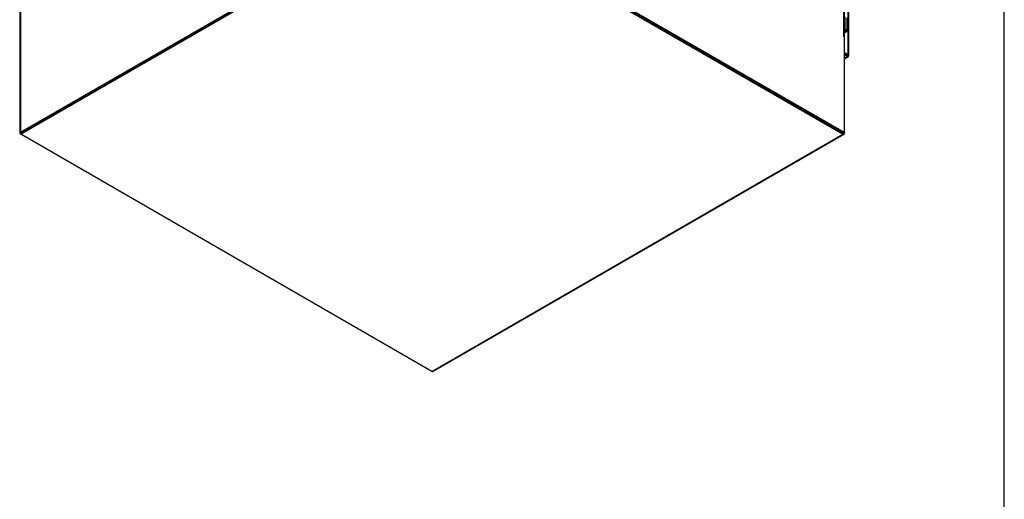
# Model space of a CAD drawing. Header units: inches. Extents: x 1 to 359, y -2 to 239.
# Tile 8 of 10: x 298 to 359, y 43 to 72. Entities that reach past the tile are written whole.
import ezdxf

# ---------------------------------------------------------------- set-up
doc = ezdxf.new("R2010")
doc.units = ezdxf.units.IN
doc.header["$MEASUREMENT"] = 0
for name, color, linetype in [('COM54746-60', 7, 'Continuous'), ('COM71199-4', 7, 'Continuous'), ('COM71207-8', 7, 'Continuous'), ('COM71209-10', 7, 'Continuous'), ('COM71212-1', 7, 'Continuous'), ('Default', 7, 'Continuous')]:
    doc.layers.add(name, color=color, linetype=linetype)

# ---------------------------------------------------------------- blocks, each defined once
blk = doc.blocks.new('SE7')
at = {"layer": 'COM54746-60', "color": 7, "linetype": 'Continuous'}
for p, q in [((349.4071779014, 71.5762110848), (349.4071779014, 72.3927076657)), ((349.5295015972, 71.50873106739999), (349.5295015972, 72.3252276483)), ((349.3737751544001, 71.5762110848), (349.4071779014, 71.5762110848)), ((349.3737751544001, 71.4414650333), (349.4513924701, 71.48627741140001)), ((349.3773072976, 71.4843291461), (349.3737751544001, 71.4818801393)), ((349.4952330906, 71.4609660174), (349.3737751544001, 71.3908422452)), ((349.3773072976, 71.4843291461), (349.3773072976, 71.4882260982)), ((349.4513924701, 71.48627741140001), (349.4513924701, 71.49058811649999)), ((349.4625015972, 71.50873106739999), (349.4625015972, 71.5219598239))]:
    blk.add_line(p, q, dxfattribs=at)
for major_axis, ratio, start_param, end_param in [((0.1169999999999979, 8.945869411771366e-16), 0.5773502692, -0.7853981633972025, 1.908154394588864), ((-0.117000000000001, -1.784336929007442e-15), 0.5773502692, 4.757906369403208, 5.049747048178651), ((0.05500000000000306, 0), 0.5773502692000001, -0.7853981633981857, 2.351975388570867), ((-0.04999999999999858, 0), 0.5773502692, 0.6848264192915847, 5.598358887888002), ((0.05500000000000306, 0), 0.5773502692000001, 3.931209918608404, 4.018025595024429)]:
    blk.add_ellipse((349.4125015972, 71.50873106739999), major_axis=major_axis, ratio=ratio, start_param=start_param, end_param=end_param, dxfattribs=at)
at = {"layer": 'COM71199-4', "color": 7, "linetype": 'Continuous'}
for p, q in [((349.5970564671, 70.0501242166), (349.5970564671, 120.9520254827)), ((349.6389401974, 69.9917447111), (349.6389401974, 120.8936459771)), ((349.3658325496, 70.1836214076), (349.5970564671, 70.0501242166)), ((349.3658325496, 70.1060542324), (349.5298813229, 70.011340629)), ((349.5298256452, 70.0112441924), (349.3658325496, 70.1059256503)), ((349.5298256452, 69.9336770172), (349.3658325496, 70.0283584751)), ((349.3658325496, 69.83899555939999), (349.5298256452, 69.9336770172)), ((349.3658325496, 69.7906323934), (349.6013256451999, 69.9265943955)), ((349.5298813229, 70.0112763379), (349.5298256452, 70.0112441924)), ((349.5298256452, 70.0111532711), (349.5298256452, 70.0112441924)), ((349.5298256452, 70.0111532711), (349.5741554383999, 69.98555945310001)), ((349.5298810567, 70.0111212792), (349.5298813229, 70.0112763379)), ((349.529960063, 70.0113860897), (349.5298813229, 70.011340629)), ((349.5300154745, 70.0113540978), (349.5298813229, 70.0112763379)), ((349.5298813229, 70.011340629), (349.5298813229, 70.0112763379)), ((349.5298813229, 70.0112763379), (349.5515224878, 69.9987818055)), ((349.5742898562, 69.9857922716), (349.529960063, 70.0113860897)), ((349.5741554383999, 69.98555945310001), (349.6100427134, 69.9330384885)), ((349.5742898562, 69.9857922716), (349.6377179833, 69.980973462)), ((349.5973315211, 69.9724891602), (349.5757907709, 69.9849257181)), ((349.5779977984, 69.9833410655), (349.5971971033, 69.9722563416)), ((349.5971907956, 69.9725704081), (349.5970564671, 69.97249275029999)), ((349.5970564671, 69.972337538), (349.5970565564, 69.9724926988))]:
    blk.add_line(p, q, dxfattribs=at)
for centre, major_axis, start_param, end_param in [((349.5298256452, 70.0504360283), (-0.07149999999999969, 0.1238416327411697), 2.35619449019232, 3.272429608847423), ((349.4959401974, 69.9917447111), (-0.1429999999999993, 8.918229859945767e-16), 3.010755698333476, 3.926990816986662)]:
    blk.add_ellipse(centre, major_axis=major_axis, ratio=0.5773502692, start_param=start_param, end_param=end_param, dxfattribs=at)
for points, knots in [([(349.6100427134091, 69.93303848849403), (349.6111103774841, 69.93600364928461), (349.6107353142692, 69.94105595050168), (349.6076087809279, 69.95113869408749), (349.6061371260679, 69.95491968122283), (349.602336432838, 69.96310768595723), (349.6000033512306, 69.96753078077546), (349.597197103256, 69.97225634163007)], [0, 0, 0, 0, 0.4999999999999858, 0.4999999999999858, 0.7499999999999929, 0.7499999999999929, 1, 1, 1, 1]), ([(349.637717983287, 69.98097346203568), (349.6356839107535, 69.97856625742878), (349.6311209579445, 69.97636492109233), (349.6208257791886, 69.9740312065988), (349.616815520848, 69.97341520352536), (349.6078241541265, 69.97261269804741), (349.6028271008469, 69.97242165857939), (349.5973315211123, 69.97248916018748)], [0, 0, 0, 0, 0.5000000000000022, 0.5000000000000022, 0.7500000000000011, 0.7500000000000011, 1, 1, 1, 1])]:
    blk.add_open_spline(points, degree=3, knots=knots, dxfattribs=at)
at = {"layer": 'COM71207-8', "color": 7, "linetype": 'Continuous'}
for p, q in [((349.3318914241, 71.1984623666), (349.3318914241, 121.2578677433)), ((349.3737751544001, 71.1400828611), (349.3737751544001, 121.1994882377)), ((349.2986574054, 65.19598775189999), (323.9099884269, 79.85414262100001)), ((349.3658325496, 65.2347713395), (323.9771635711, 79.8929262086)), ((349.300071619, 71.20458609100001), (349.3106782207, 71.21070981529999)), ((349.3318914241, 71.1984623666), (349.3106782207, 71.21070981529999)), ((349.3106782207, 71.1862149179), (349.3658325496, 71.1543715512)), ((349.3658325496, 65.2347713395), (349.3658325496, 71.1543715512)), ((349.3658325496, 65.2347713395), (349.2986574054, 65.19598775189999))]:
    blk.add_line(p, q, dxfattribs=at)
for centre, major_axis, start_param, end_param in [((349.3106782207, 71.1984623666), (0.007499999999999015, -0.01299038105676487), 2.356194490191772, 5.497787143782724), ((349.2307751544, 71.1400828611), (-0.1429999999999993, 0), 2.806735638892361, 3.926990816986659)]:
    blk.add_ellipse(centre, major_axis=major_axis, ratio=0.5773502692, start_param=start_param, end_param=end_param, dxfattribs=at)
at = {"layer": 'COM71209-10', "color": 7, "linetype": 'Continuous'}
for p, q in [((298.5460681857, 65.2102764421), (323.9099884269, 79.85414262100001)), ((298.5460681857, 65.1327092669), (323.9099884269, 79.7765754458)), ((323.9099884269, 79.85414262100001), (349.2647162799, 65.2155836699)), ((323.9099884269, 79.7765754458), (349.2647162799, 65.1380164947)), ((298.5460681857, 65.2102764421), (298.5460681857, 65.1327092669)), ((323.9007960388, 50.4941503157), (298.5460681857, 65.1327092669)), ((323.9007960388, 50.4941503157), (349.2647162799, 65.1380164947)), ((323.9722960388, 50.4870676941), (349.3362162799, 65.130933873)), ((349.3658325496, 65.2347713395), (349.3658325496, 65.19639600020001))]:
    blk.add_line(p, q, dxfattribs=at)
for centre, major_axis, start_param, end_param in [((349.2647162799, 65.2547755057), (-0.07150000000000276, 0.1238416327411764), 2.356194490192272, 3.92699081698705), ((323.9007960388, 50.61090932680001), (-0.07150000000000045, 0.123841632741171), 2.35619449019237, 3.141592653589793)]:
    blk.add_ellipse(centre, major_axis=major_axis, ratio=0.5773502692, start_param=start_param, end_param=end_param, dxfattribs=at)
at = {"layer": 'COM71212-1', "color": 7, "linetype": 'Continuous'}
for p, q in [((298.5375829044, 123.9359765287), (298.5375829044, 65.2543672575)), ((298.4956991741, 123.8775970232), (298.4956991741, 65.19598775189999)), ((298.5375829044, 65.2543672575), (323.86756202, 79.8786375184)), ((298.5460681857, 65.1327092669), (298.5375829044, 65.1376082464))]:
    blk.add_line(p, q, dxfattribs=at)
blk.add_ellipse((298.6386991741, 65.19598775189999), major_axis=(0.1429999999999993, 0), ratio=0.5773502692, start_param=2.356194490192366, end_param=3.926990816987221, dxfattribs=at)
blk = doc.blocks.new('BORDER')
at = {"layer": 'Default', "color": 7, "linetype": 'Continuous'}
blk.add_line((0, 0), (0, 27.86), dxfattribs=at)

msp = doc.modelspace()

# ---------------------------------------------------------------- block references
at = {"layer": 'Default', "color": 7, "xscale": 8.55, "yscale": 8.55, "zscale": 8.55}
msp.add_blockref('BORDER', (359.2228250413, 0.6696231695), dxfattribs=at)
at = {"layer": 'Default'}
msp.add_blockref('SE7', (0, 0), dxfattribs=at)

doc.saveas('drawing.dxf')
